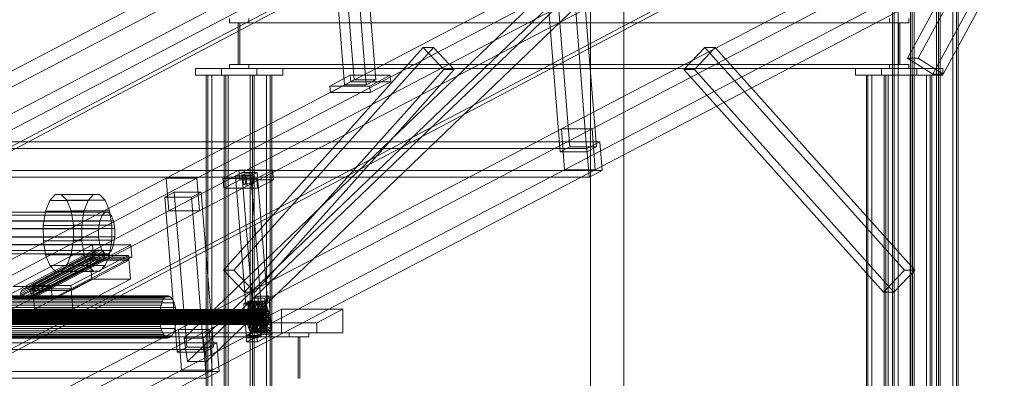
# Model space of a CAD drawing. Header units: millimetres. Extents: x -4738 to 65662, y -68080 to 6847.
# Tile 40 of 256: x -3879 to -2698, y -35844 to -35414. Entities that reach past the tile are written whole.
import ezdxf

# ---------------------------------------------------------------- set-up
doc = ezdxf.new("R2010")
doc.units = ezdxf.units.MM
for name, color, linetype, lineweight in [('COTAS_P', 1, 'Continuous', 0), ('frontal_C09', 7, 'Continuous', 0), ('frontal_C10', 7, 'Continuous', 0)]:
    doc.layers.add(name, color=color, linetype=linetype, lineweight=lineweight)
doc.dimstyles.new('R19_100', dxfattribs={"dimtxt": 250, "dimasz": 150, "dimexe": 150, "dimexo": 80, "dimgap": 100, "dimtad": 1, "dimtih": 1, "dimtoh": 1, "dimdsep": 46, "dimcen": 0.09, "dimadec": 0, "dimazin": 0, "dimtfac": 1, "dimtdec": 4, "dimtofl": 0, "dimtmove": 0, "dimatfit": 3, "dimfxl": 1, "dimtolj": 1, "dimtzin": 0, "dimarcsym": 0})

# ---------------------------------------------------------------- blocks, each defined once
blk = doc.blocks.new('DIM_R30_46')
at = {"layer": 'COTAS_P'}
for p, q in [((-4100, -35030), (-4219.9, -35922)), ((140, -35600), (20.1, -36492)), ((-4219.9, -35922), (-4065.3, -35897.4)), ((20.1, -36492), (-4219.9, -35922)), ((-4219.9, -35922), (-4077.2, -35986.6)), ((20.1, -36492), (-122.6, -36427.4)), ((20.1, -36492), (-134.6, -36516.6))]:
    blk.add_line(p, q, dxfattribs=at)
blk.add_text('4278.14 P', height=250, rotation=172.3434, dxfattribs=at).set_placement((-2113.2, -36306.1))

msp = doc.modelspace()

# ---------------------------------------------------------------- linework, layer by layer
at = {"layer": 'frontal_C09'}
for p, q in [((-3194.458, -35988), (-3194.458, -35272.815)), ((-3154.458, -35988), (-3154.458, -35278.192))]:
    msp.add_line(p, q, dxfattribs=at)
at = {"layer": 'frontal_C10'}
for p, q in [((-4449.639, -35862.156), (-440.917, -33746.29)), ((-440.523, -33751.187), (-4449.244, -35867.053)), ((19.331, -33746.29), (-3989.39, -35862.156)), ((-3988.995, -35867.053), (19.726, -33751.187)), ((-2814.162, -35460.197), (-2574.832, -35020.197)), ((-2562.329, -35020.197), (-2801.658, -35460.197)), ((-2832.19, -35975), (-2832.19, -35049.863)), ((-2830.236, -35049.863), (-2830.236, -35975)), ((-2825.634, -35049.863), (-2825.634, -35975)), ((-2810.699, -35975), (-2810.699, -35049.863)), ((-2808.745, -35049.863), (-2808.745, -35975)), ((-2806.096, -35975), (-2806.096, -35049.863)), ((-2784.047, -35479.529), (-2544.718, -35039.529)), ((-2779.609, -35975), (-2779.609, -35049.863)), ((-2776.96, -35049.863), (-2776.96, -35975)), ((-2775.006, -35975), (-2775.006, -35049.863)), ((-2771.544, -35479.529), (-2532.214, -35039.529)), ((-2760.071, -35049.863), (-2760.071, -35975)), ((-2755.469, -35049.863), (-2755.469, -35975)), ((-2753.515, -35975), (-2753.515, -35049.863)), ((-3561.671, -35304.603), (-4021.051, -35545.176)), ((-3984.231, -35545.176), (-3524.851, -35304.603)), ((-2770.043, -35304.603), (-3229.423, -35545.176)), ((-3192.603, -35545.176), (-2733.224, -35304.603)), ((-4017.134, -35594.161), (-3557.754, -35353.588)), ((-3980.314, -35594.161), (-3520.934, -35353.588)), ((-3225.506, -35594.161), (-2766.127, -35353.588)), ((-3188.686, -35594.161), (-2729.307, -35353.588)), ((-3243.915, -35363.932), (-3703.295, -35604.505)), ((-3666.475, -35604.505), (-3207.095, -35363.932)), ((-3237.503, -35369.481), (-3681.999, -35796.197)), ((-3658.986, -35796.197), (-3214.491, -35369.481)), ((-3234.305, -35380.519), (-3219.421, -35566.661)), ((-3187.204, -35566.661), (-3202.088, -35380.519)), ((-3489.372, -35492.305), (-3497.34, -35392.655)), ((-3485.855, -35386.64), (-3477.887, -35486.291)), ((-3471.566, -35392.655), (-3463.598, -35492.305)), ((-3452.113, -35486.291), (-3460.081, -35386.64)), ((-3230.905, -35572.676), (-3245.789, -35386.533)), ((-3198.688, -35572.676), (-3213.572, -35386.533)), ((-3700.161, -35643.692), (-3240.782, -35403.12)), ((-3677.882, -35824.286), (-3233.386, -35397.57)), ((-3663.341, -35643.692), (-3203.962, -35403.12)), ((-3654.869, -35824.286), (-3210.374, -35397.57)), ((-3627.63, -35417.889), (-3627.63, -35412.889)), ((-3604.185, -35412.889), (-3604.185, -35417.889)), ((-2836.002, -35412.889), (-2836.002, -35417.889)), ((-2812.557, -35417.889), (-2812.557, -35412.889)), ((-3604.185, -35417.889), (-3627.63, -35417.889)), ((-3627.63, -35417.889), (-2836.002, -35417.889)), ((-3616.884, -35467.889), (-3616.884, -35417.889)), ((-3616.884, -35417.889), (-3614.931, -35417.889)), ((-3616.884, -35417.889), (-2825.257, -35417.889)), ((-3614.931, -35417.889), (-3614.931, -35467.889)), ((-2823.303, -35417.889), (-3614.931, -35417.889)), ((-3604.185, -35417.889), (-2812.557, -35417.889)), ((-2836.002, -35417.889), (-2812.557, -35417.889)), ((-2823.303, -35417.889), (-2825.257, -35417.889)), ((-2825.257, -35417.889), (-2825.257, -35467.889)), ((-2823.303, -35467.889), (-2823.303, -35417.889)), ((-3634.691, -35714.691), (-3395.362, -35447.635)), ((-3382.858, -35447.635), (-3622.187, -35714.691)), ((-3382.858, -35447.635), (-3395.362, -35447.635)), ((-3395.362, -35447.635), (-3370.299, -35474.143)), ((-3357.795, -35474.143), (-3382.858, -35447.635)), ((-3082.393, -35474.143), (-3057.33, -35447.635)), ((-3044.826, -35447.635), (-3069.889, -35474.143)), ((-3057.33, -35447.635), (-3044.826, -35447.635)), ((-3057.33, -35447.635), (-2818.001, -35714.691)), ((-2805.497, -35714.691), (-3044.826, -35447.635)), ((-2784.047, -35479.529), (-2814.162, -35460.197)), ((-2814.162, -35460.197), (-2801.658, -35460.197)), ((-2801.658, -35460.197), (-2771.544, -35479.529)), ((-3637.097, -35472.889), (-3668.357, -35472.889)), ((-3668.357, -35472.889), (-3594.718, -35472.889)), ((-3668.357, -35480.889), (-3668.357, -35472.889)), ((-3563.458, -35472.889), (-3637.097, -35472.889)), ((-3637.097, -35472.889), (-3637.097, -35480.889)), ((-3627.63, -35472.889), (-3627.63, -35467.889)), ((-3627.63, -35467.889), (-3604.185, -35467.889)), ((-3627.63, -35467.889), (-2836.002, -35467.889)), ((-3604.185, -35472.889), (-3627.63, -35472.889)), ((-3627.63, -35472.889), (-2836.002, -35472.889)), ((-3614.931, -35467.889), (-3616.884, -35467.889)), ((-3616.884, -35467.889), (-2825.257, -35467.889)), ((-3614.931, -35467.889), (-2823.303, -35467.889)), ((-3609.628, -35741.199), (-3370.299, -35474.143)), ((-3604.185, -35467.889), (-3604.185, -35472.889)), ((-2812.557, -35467.889), (-3604.185, -35467.889)), ((-3604.185, -35472.889), (-2812.557, -35472.889)), ((-3597.124, -35741.199), (-3357.795, -35474.143)), ((-3594.718, -35472.889), (-3563.458, -35472.889)), ((-3594.718, -35472.889), (-3594.718, -35480.889)), ((-3563.458, -35480.889), (-3563.458, -35472.889)), ((-3370.299, -35474.143), (-3357.795, -35474.143)), ((-3069.889, -35474.143), (-3082.393, -35474.143)), ((-2843.063, -35741.199), (-3082.393, -35474.143)), ((-2830.559, -35741.199), (-3069.889, -35474.143)), ((-2845.47, -35472.889), (-2876.73, -35472.889)), ((-2876.73, -35472.889), (-2803.09, -35472.889)), ((-2876.73, -35480.889), (-2876.73, -35472.889)), ((-2771.83, -35472.889), (-2845.47, -35472.889)), ((-2845.47, -35472.889), (-2845.47, -35480.889)), ((-2812.557, -35467.889), (-2836.002, -35467.889)), ((-2836.002, -35467.889), (-2836.002, -35472.889)), ((-2836.002, -35472.889), (-2812.557, -35472.889)), ((-2825.257, -35467.889), (-2823.303, -35467.889)), ((-2812.557, -35472.889), (-2812.557, -35467.889)), ((-2803.09, -35472.889), (-2771.83, -35472.889)), ((-2803.09, -35472.889), (-2803.09, -35480.889)), ((-2771.83, -35480.889), (-2771.83, -35472.889)), ((-3594.718, -35480.889), (-3668.357, -35480.889)), ((-3668.357, -35480.889), (-3637.097, -35480.889)), ((-3653.291, -35480.889), (-3655.245, -35480.889)), ((-3655.245, -35480.889), (-3600.015, -35480.889)), ((-3655.245, -35975), (-3655.245, -35480.889)), ((-3598.061, -35480.889), (-3653.291, -35480.889)), ((-3653.291, -35480.889), (-3653.291, -35975)), ((-3633.754, -35480.889), (-3653.291, -35480.889)), ((-3653.291, -35480.889), (-3648.689, -35480.889)), ((-3648.689, -35480.889), (-3629.151, -35480.889)), ((-3648.689, -35480.889), (-3648.689, -35975)), ((-3637.097, -35480.889), (-3563.458, -35480.889)), ((-3631.8, -35480.889), (-3633.754, -35480.889)), ((-3633.754, -35480.889), (-3578.524, -35480.889)), ((-3633.754, -35975), (-3633.754, -35480.889)), ((-3629.151, -35480.889), (-3633.754, -35480.889)), ((-3576.57, -35480.889), (-3631.8, -35480.889)), ((-3631.8, -35480.889), (-3631.8, -35975)), ((-3629.151, -35975), (-3629.151, -35480.889)), ((-3583.126, -35480.889), (-3602.664, -35480.889)), ((-3602.664, -35480.889), (-3598.061, -35480.889)), ((-3602.664, -35975), (-3602.664, -35480.889)), ((-3600.015, -35480.889), (-3598.061, -35480.889)), ((-3600.015, -35480.889), (-3600.015, -35975)), ((-3598.061, -35975), (-3598.061, -35480.889)), ((-3598.061, -35480.889), (-3578.524, -35480.889)), ((-3563.458, -35480.889), (-3594.718, -35480.889)), ((-3578.524, -35480.889), (-3583.126, -35480.889)), ((-3583.126, -35480.889), (-3583.126, -35975)), ((-3578.524, -35480.889), (-3576.57, -35480.889)), ((-3578.524, -35480.889), (-3578.524, -35975)), ((-3576.57, -35975), (-3576.57, -35480.889)), ((-3482.582, -35480.923), (-3507.082, -35493.754)), ((-3489.372, -35492.305), (-3477.887, -35486.291)), ((-3434.716, -35480.923), (-3482.582, -35480.923)), ((-3482.582, -35480.923), (-3481.955, -35488.761)), ((-3477.887, -35486.291), (-3452.113, -35486.291)), ((-3452.113, -35486.291), (-3463.598, -35492.305)), ((-3459.216, -35493.754), (-3434.716, -35480.923)), ((-3434.09, -35488.761), (-3434.716, -35480.923)), ((-2803.09, -35480.889), (-2876.73, -35480.889)), ((-2876.73, -35480.889), (-2845.47, -35480.889)), ((-2861.664, -35480.889), (-2863.617, -35480.889)), ((-2863.617, -35480.889), (-2808.387, -35480.889)), ((-2863.617, -35975), (-2863.617, -35480.889)), ((-2806.434, -35480.889), (-2861.664, -35480.889)), ((-2861.664, -35480.889), (-2861.664, -35975)), ((-2842.126, -35480.889), (-2861.664, -35480.889)), ((-2861.664, -35480.889), (-2857.061, -35480.889)), ((-2857.061, -35480.889), (-2837.524, -35480.889)), ((-2857.061, -35480.889), (-2857.061, -35975)), ((-2845.47, -35480.889), (-2771.83, -35480.889)), ((-2840.172, -35480.889), (-2842.126, -35480.889)), ((-2842.126, -35480.889), (-2786.896, -35480.889)), ((-2842.126, -35975), (-2842.126, -35480.889)), ((-2837.524, -35480.889), (-2842.126, -35480.889)), ((-2784.943, -35480.889), (-2840.172, -35480.889)), ((-2840.172, -35480.889), (-2840.172, -35975)), ((-2837.524, -35975), (-2837.524, -35480.889)), ((-2791.499, -35480.889), (-2811.036, -35480.889)), ((-2811.036, -35480.889), (-2806.434, -35480.889)), ((-2811.036, -35975), (-2811.036, -35480.889)), ((-2808.387, -35480.889), (-2806.434, -35480.889)), ((-2808.387, -35480.889), (-2808.387, -35975)), ((-2806.434, -35975), (-2806.434, -35480.889)), ((-2806.434, -35480.889), (-2786.896, -35480.889)), ((-2771.83, -35480.889), (-2803.09, -35480.889)), ((-2786.896, -35480.889), (-2791.499, -35480.889)), ((-2791.499, -35480.889), (-2791.499, -35975)), ((-2786.896, -35480.889), (-2784.943, -35480.889)), ((-2786.896, -35480.889), (-2786.896, -35975)), ((-2784.943, -35975), (-2784.943, -35480.889)), ((-2771.544, -35479.529), (-2784.047, -35479.529)), ((-3507.082, -35493.754), (-3459.216, -35493.754)), ((-3506.456, -35501.592), (-3507.082, -35493.754)), ((-3506.456, -35501.592), (-3481.955, -35488.761)), ((-3463.598, -35492.305), (-3489.372, -35492.305)), ((-3481.955, -35488.761), (-3434.09, -35488.761)), ((-3459.216, -35493.754), (-3458.59, -35501.592)), ((-3434.09, -35488.761), (-3458.59, -35501.592)), ((-3458.59, -35501.592), (-3506.456, -35501.592)), ((-3229.423, -35545.176), (-3688.802, -35785.749)), ((-3651.982, -35785.749), (-3192.603, -35545.176)), ((-3229.423, -35545.176), (-3192.603, -35545.176)), ((-3225.506, -35594.161), (-3229.423, -35545.176)), ((-3192.603, -35545.176), (-3188.686, -35594.161)), ((-4027.14, -35568.779), (-3198.693, -35568.779)), ((-3183.38, -35560.76), (-4011.827, -35560.76)), ((-3230.905, -35572.676), (-3219.421, -35566.661)), ((-3219.421, -35566.661), (-3187.204, -35566.661)), ((-3198.693, -35568.779), (-3183.38, -35560.76)), ((-3198.693, -35568.779), (-3195.951, -35603.069)), ((-3187.204, -35566.661), (-3198.688, -35572.676)), ((-3180.638, -35595.05), (-3183.38, -35560.76)), ((-3198.688, -35572.676), (-3230.905, -35572.676)), ((-3195.951, -35603.069), (-4024.398, -35603.069)), ((-4009.086, -35595.05), (-3180.638, -35595.05)), ((-3703.295, -35604.505), (-3931.53, -35724.029)), ((-3894.71, -35724.029), (-3666.475, -35604.505)), ((-3703.295, -35604.505), (-3700.161, -35643.692)), ((-3666.475, -35604.505), (-3703.295, -35604.505)), ((-3684.886, -35834.734), (-3225.506, -35594.161)), ((-3663.341, -35643.692), (-3666.475, -35604.505)), ((-3648.066, -35834.734), (-3188.686, -35594.161)), ((-3616.182, -35594.666), (-3635.323, -35604.69)), ((-3635.323, -35604.69), (-3594.821, -35604.69)), ((-3634.383, -35616.447), (-3635.323, -35604.69)), ((-3612.719, -35597.673), (-3620.375, -35601.683)), ((-3620.375, -35601.683), (-3601.965, -35601.683)), ((-3608.024, -35756.154), (-3620.375, -35601.683)), ((-3575.68, -35594.666), (-3616.182, -35594.666)), ((-3616.182, -35594.666), (-3615.242, -35606.423)), ((-3594.309, -35597.673), (-3612.719, -35597.673)), ((-3612.719, -35597.673), (-3600.368, -35752.145)), ((-3611.433, -35600.28), (-3609.136, -35599.077)), ((-3607.798, -35600.881), (-3611.433, -35600.28)), ((-3610.493, -35612.036), (-3611.433, -35600.28)), ((-3609.136, -35599.077), (-3603.204, -35598.475)), ((-3608.196, -35610.833), (-3609.136, -35599.077)), ((-3601.867, -35600.28), (-3607.798, -35600.881)), ((-3607.798, -35600.881), (-3606.858, -35612.637)), ((-3603.204, -35598.475), (-3599.57, -35599.077)), ((-3602.264, -35610.232), (-3603.204, -35598.475)), ((-3601.965, -35601.683), (-3594.309, -35597.673)), ((-3601.965, -35601.683), (-3589.614, -35756.154)), ((-3599.57, -35599.077), (-3601.867, -35600.28)), ((-3600.927, -35612.036), (-3601.867, -35600.28)), ((-3598.63, -35610.833), (-3599.57, -35599.077)), ((-3594.821, -35604.69), (-3575.68, -35594.666)), ((-3594.821, -35604.69), (-3593.881, -35616.447)), ((-3581.958, -35752.145), (-3594.309, -35597.673)), ((-3574.74, -35606.423), (-3575.68, -35594.666)), ((-3188.686, -35594.161), (-3225.506, -35594.161)), ((-3180.638, -35595.05), (-3195.951, -35603.069)), ((-3634.383, -35616.447), (-3615.242, -35606.423)), ((-3593.881, -35616.447), (-3634.383, -35616.447)), ((-3615.242, -35606.423), (-3574.74, -35606.423)), ((-3608.196, -35610.833), (-3610.493, -35612.036)), ((-3610.493, -35612.036), (-3606.858, -35612.637)), ((-3602.264, -35610.232), (-3608.196, -35610.833)), ((-3606.858, -35612.637), (-3600.927, -35612.036)), ((-3598.63, -35610.833), (-3602.264, -35610.232)), ((-3600.927, -35612.036), (-3598.63, -35610.833)), ((-3574.74, -35606.423), (-3593.881, -35616.447)), ((-3843.03, -35631.065), (-3836.425, -35623.954)), ((-3836.425, -35623.954), (-3829.259, -35623.853)), ((-3836.425, -35623.954), (-3790.4, -35623.954)), ((-3829.259, -35623.853), (-3822.624, -35630.778)), ((-3829.259, -35623.853), (-3783.234, -35623.853)), ((-3790.4, -35623.954), (-3797.005, -35631.065)), ((-3783.234, -35623.853), (-3790.4, -35623.954)), ((-3776.599, -35630.778), (-3783.234, -35623.853)), ((-3693.684, -35621.091), (-3705.169, -35627.106)), ((-3705.169, -35627.106), (-3672.951, -35627.106)), ((-3690.285, -35813.248), (-3705.169, -35627.106)), ((-3661.467, -35621.091), (-3693.684, -35621.091)), ((-3693.684, -35621.091), (-3678.8, -35807.234)), ((-3672.951, -35627.106), (-3661.467, -35621.091)), ((-3658.068, -35813.248), (-3672.951, -35627.106)), ((-3646.583, -35807.234), (-3661.467, -35621.091)), ((-3848.069, -35644.103), (-3843.03, -35631.065)), ((-3843.03, -35631.065), (-3797.005, -35631.065)), ((-3822.624, -35630.778), (-3817.529, -35643.674)), ((-3822.624, -35630.778), (-3776.599, -35630.778)), ((-3797.005, -35631.065), (-3802.044, -35644.103)), ((-3771.504, -35643.674), (-3776.599, -35630.778)), ((-3928.396, -35763.217), (-3700.161, -35643.692)), ((-3918.407, -35648.876), (-3780.333, -35648.876)), ((-3914.824, -35645.018), (-3776.749, -35645.018)), ((-3910.936, -35644.963), (-3772.861, -35644.963)), ((-3907.336, -35648.72), (-3769.261, -35648.72)), ((-3891.576, -35763.217), (-3663.341, -35643.692)), ((-3850.774, -35661.084), (-3848.069, -35644.103)), ((-3848.069, -35644.103), (-3802.044, -35644.103)), ((-3817.529, -35643.674), (-3814.75, -35660.578)), ((-3817.529, -35643.674), (-3771.504, -35643.674)), ((-3802.044, -35644.103), (-3804.75, -35661.084)), ((-3780.333, -35648.876), (-3783.067, -35655.95)), ((-3776.749, -35645.018), (-3780.333, -35648.876)), ((-3772.861, -35644.963), (-3776.749, -35645.018)), ((-3769.261, -35648.72), (-3772.861, -35644.963)), ((-3768.725, -35660.578), (-3771.504, -35643.674)), ((-3766.497, -35655.717), (-3769.261, -35648.72)), ((-3700.161, -35643.692), (-3663.341, -35643.692)), ((-3921.141, -35655.95), (-3783.067, -35655.95)), ((-3904.572, -35655.717), (-3766.497, -35655.717)), ((-3850.735, -35679.422), (-3850.774, -35661.084)), ((-3850.774, -35661.084), (-3804.75, -35661.084)), ((-3814.75, -35660.578), (-3814.711, -35678.916)), ((-3768.725, -35660.578), (-3814.75, -35660.578)), ((-3804.75, -35661.084), (-3804.71, -35679.422)), ((-3783.067, -35655.95), (-3784.535, -35665.163)), ((-3768.686, -35678.916), (-3768.725, -35660.578)), ((-3764.99, -35664.888), (-3766.497, -35655.717)), ((-3922.609, -35665.163), (-3784.535, -35665.163)), ((-3922.588, -35675.112), (-3784.513, -35675.112)), ((-3764.99, -35664.888), (-3903.064, -35664.888)), ((-3903.043, -35674.837), (-3764.968, -35674.837)), ((-3784.535, -35665.163), (-3784.513, -35675.112)), ((-3784.513, -35675.112), (-3783.006, -35684.283)), ((-3766.436, -35684.05), (-3764.968, -35674.837)), ((-3764.968, -35674.837), (-3764.99, -35664.888)), ((-3921.08, -35684.283), (-3783.006, -35684.283)), ((-3904.511, -35684.05), (-3766.436, -35684.05)), ((-3791.719, -35684.242), (-3887.423, -35734.361)), ((-3847.957, -35696.326), (-3850.735, -35679.422)), ((-3850.735, -35679.422), (-3804.71, -35679.422)), ((-3841.399, -35734.361), (-3745.694, -35684.242)), ((-3814.711, -35678.916), (-3817.417, -35695.897)), ((-3814.711, -35678.916), (-3768.686, -35678.916)), ((-3804.71, -35679.422), (-3801.932, -35696.326)), ((-3745.694, -35684.242), (-3791.719, -35684.242)), ((-3791.719, -35684.242), (-3790.544, -35698.937)), ((-3783.006, -35684.283), (-3780.242, -35691.28)), ((-3771.392, -35695.897), (-3768.686, -35678.916)), ((-3769.17, -35691.124), (-3766.436, -35684.05)), ((-3744.519, -35698.937), (-3745.694, -35684.242)), ((-3918.316, -35691.28), (-3780.242, -35691.28)), ((-3914.716, -35695.037), (-3776.642, -35695.037)), ((-3910.828, -35694.982), (-3772.754, -35694.982)), ((-3907.245, -35691.124), (-3769.17, -35691.124)), ((-3886.248, -35749.057), (-3790.544, -35698.937)), ((-3790.071, -35697.159), (-3878.119, -35743.269)), ((-3877.838, -35740.645), (-3789.791, -35694.535)), ((-3876.62, -35738.42), (-3788.572, -35692.31)), ((-3874.648, -35736.933), (-3786.6, -35690.823)), ((-3872.224, -35736.411), (-3784.176, -35690.301)), ((-3869.716, -35736.933), (-3781.669, -35690.823)), ((-3867.507, -35738.42), (-3779.459, -35692.31)), ((-3865.932, -35740.645), (-3777.885, -35694.535)), ((-3865.232, -35743.269), (-3777.184, -35697.159)), ((-3794.686, -35697.023), (-3863.593, -35733.109)), ((-3842.862, -35709.222), (-3847.957, -35696.326)), ((-3847.957, -35696.326), (-3801.932, -35696.326)), ((-3744.519, -35698.937), (-3840.223, -35749.057)), ((-3817.417, -35695.897), (-3822.456, -35708.935)), ((-3817.568, -35733.109), (-3748.661, -35697.023)), ((-3817.417, -35695.897), (-3771.392, -35695.897)), ((-3801.932, -35696.326), (-3796.837, -35709.222)), ((-3748.661, -35697.023), (-3794.686, -35697.023)), ((-3794.686, -35697.023), (-3794.216, -35702.901)), ((-3790.544, -35698.937), (-3744.519, -35698.937)), ((-3790.071, -35697.159), (-3789.791, -35694.535)), ((-3789.371, -35699.784), (-3790.071, -35697.159)), ((-3789.791, -35694.535), (-3788.572, -35692.31)), ((-3788.572, -35692.31), (-3786.6, -35690.823)), ((-3786.6, -35690.823), (-3784.176, -35690.301)), ((-3784.176, -35690.301), (-3781.669, -35690.823)), ((-3781.669, -35690.823), (-3779.459, -35692.31)), ((-3780.242, -35691.28), (-3776.642, -35695.037)), ((-3779.459, -35692.31), (-3777.885, -35694.535)), ((-3777.885, -35694.535), (-3777.184, -35697.159)), ((-3777.184, -35697.159), (-3777.465, -35699.784)), ((-3776.642, -35695.037), (-3772.754, -35694.982)), ((-3776.431, -35708.935), (-3771.392, -35695.897)), ((-3772.754, -35694.982), (-3769.17, -35691.124)), ((-3748.191, -35702.901), (-3748.661, -35697.023)), ((-3877.419, -35745.893), (-3789.371, -35699.784)), ((-3875.844, -35748.118), (-3787.796, -35702.009)), ((-3873.635, -35749.605), (-3785.587, -35703.495)), ((-3871.127, -35750.127), (-3783.079, -35704.017)), ((-3868.703, -35749.605), (-3780.655, -35703.495)), ((-3866.732, -35748.118), (-3778.684, -35702.009)), ((-3865.513, -35745.893), (-3777.465, -35699.784)), ((-3794.372, -35700.942), (-3863.279, -35737.028)), ((-3863.123, -35738.987), (-3794.216, -35702.901)), ((-3836.227, -35716.147), (-3842.862, -35709.222)), ((-3842.862, -35709.222), (-3796.837, -35709.222)), ((-3822.456, -35708.935), (-3829.061, -35716.046)), ((-3822.456, -35708.935), (-3776.431, -35708.935)), ((-3817.254, -35737.028), (-3748.348, -35700.942)), ((-3748.191, -35702.901), (-3817.098, -35738.987)), ((-3796.837, -35709.222), (-3790.202, -35716.147)), ((-3748.348, -35700.942), (-3794.372, -35700.942)), ((-3794.372, -35700.942), (-3792.414, -35725.434)), ((-3794.216, -35702.901), (-3748.191, -35702.901)), ((-3787.796, -35702.009), (-3789.371, -35699.784)), ((-3785.587, -35703.495), (-3787.796, -35702.009)), ((-3783.079, -35704.017), (-3785.587, -35703.495)), ((-3780.655, -35703.495), (-3783.079, -35704.017)), ((-3783.036, -35716.046), (-3776.431, -35708.935)), ((-3778.684, -35702.009), (-3780.655, -35703.495)), ((-3777.465, -35699.784), (-3778.684, -35702.009)), ((-3746.389, -35725.434), (-3748.348, -35700.942)), ((-3829.061, -35716.046), (-3836.227, -35716.147)), ((-3836.227, -35716.147), (-3790.202, -35716.147)), ((-3829.061, -35716.046), (-3783.036, -35716.046)), ((-3790.202, -35716.147), (-3783.036, -35716.046)), ((-3609.628, -35741.199), (-3634.691, -35714.691)), ((-3634.691, -35714.691), (-3622.187, -35714.691)), ((-3622.187, -35714.691), (-3597.124, -35741.199)), ((-2818.001, -35714.691), (-2843.063, -35741.199)), ((-2830.559, -35741.199), (-2805.497, -35714.691)), ((-2805.497, -35714.691), (-2818.001, -35714.691)), ((-3887.423, -35734.361), (-3841.399, -35734.361)), ((-3863.593, -35733.109), (-3817.568, -35733.109)), ((-3863.123, -35738.987), (-3863.593, -35733.109)), ((-3861.321, -35761.52), (-3792.414, -35725.434)), ((-3841.399, -35734.361), (-3840.223, -35749.057)), ((-3817.568, -35733.109), (-3817.098, -35738.987)), ((-3746.389, -35725.434), (-3815.296, -35761.52)), ((-3792.414, -35725.434), (-3746.389, -35725.434)), ((-3703.209, -35745.92), (-4276.034, -35745.92)), ((-3700.625, -35745.45), (-4273.45, -35745.45)), ((-3698.081, -35746.708), (-4270.906, -35746.708)), ((-3877.838, -35740.645), (-3878.119, -35743.269)), ((-3878.119, -35743.269), (-3877.419, -35745.893)), ((-3876.62, -35738.42), (-3877.838, -35740.645)), ((-3877.419, -35745.893), (-3875.844, -35748.118)), ((-3874.648, -35736.933), (-3876.62, -35738.42)), ((-3872.224, -35736.411), (-3874.648, -35736.933)), ((-3869.716, -35736.933), (-3872.224, -35736.411)), ((-3867.507, -35738.42), (-3869.716, -35736.933)), ((-3865.932, -35740.645), (-3867.507, -35738.42)), ((-3866.732, -35748.118), (-3865.513, -35745.893)), ((-3865.232, -35743.269), (-3865.932, -35740.645)), ((-3865.513, -35745.893), (-3865.232, -35743.269)), ((-3863.279, -35737.028), (-3817.254, -35737.028)), ((-3861.321, -35761.52), (-3863.279, -35737.028)), ((-3817.098, -35738.987), (-3863.123, -35738.987)), ((-3817.254, -35737.028), (-3815.296, -35761.52)), ((-3705.658, -35748.086), (-3703.209, -35745.92)), ((-3703.209, -35745.92), (-3700.625, -35745.45)), ((-3700.625, -35745.45), (-3698.081, -35746.708)), ((-3698.081, -35746.708), (-3695.751, -35749.608)), ((-3597.124, -35741.199), (-3609.628, -35741.199)), ((-3593.326, -35745.82), (-3597.919, -35748.226)), ((-3580.439, -35745.82), (-3593.326, -35745.82)), ((-3593.326, -35745.82), (-3590.036, -35786.968)), ((-3585.033, -35748.226), (-3580.439, -35745.82)), ((-3577.149, -35786.968), (-3580.439, -35745.82)), ((-2843.063, -35741.199), (-2830.559, -35741.199)), ((-3709.502, -35756.809), (-4282.327, -35756.809)), ((-3707.804, -35751.8), (-4280.63, -35751.8)), ((-3705.658, -35748.086), (-4278.483, -35748.086)), ((-3695.751, -35749.608), (-4268.576, -35749.608)), ((-3693.793, -35753.952), (-4266.619, -35753.952)), ((-3840.223, -35749.057), (-3886.248, -35749.057)), ((-3875.844, -35748.118), (-3873.635, -35749.605)), ((-3873.635, -35749.605), (-3871.127, -35750.127)), ((-3871.127, -35750.127), (-3868.703, -35749.605)), ((-3868.703, -35749.605), (-3866.732, -35748.118)), ((-3710.635, -35762.772), (-3709.502, -35756.809)), ((-3709.502, -35756.809), (-3707.804, -35751.8)), ((-3707.804, -35751.8), (-3705.658, -35748.086)), ((-3695.751, -35749.608), (-3693.793, -35753.952)), ((-3693.793, -35753.952), (-3692.342, -35759.445)), ((-3605.576, -35752.236), (-3610.17, -35754.641)), ((-3610.17, -35754.641), (-3597.283, -35754.641)), ((-3606.879, -35795.789), (-3610.17, -35754.641)), ((-3608.024, -35756.154), (-3600.368, -35752.145)), ((-3589.614, -35756.154), (-3608.024, -35756.154)), ((-3592.689, -35752.236), (-3605.576, -35752.236)), ((-3605.576, -35752.236), (-3602.286, -35793.383)), ((-3604.108, -35756.589), (-3605.378, -35760.336)), ((-3602.502, -35753.81), (-3604.108, -35756.589)), ((-3604.108, -35756.589), (-3601.515, -35764.071)), ((-3593.062, -35756.589), (-3604.108, -35756.589)), ((-3600.67, -35752.19), (-3602.502, -35753.81)), ((-3602.502, -35753.81), (-3600.755, -35762.755)), ((-3591.456, -35753.81), (-3602.502, -35753.81)), ((-3598.737, -35751.839), (-3600.67, -35752.19)), ((-3600.67, -35752.19), (-3599.887, -35761.987)), ((-3589.625, -35752.19), (-3600.67, -35752.19)), ((-3600.368, -35752.145), (-3581.958, -35752.145)), ((-3598.737, -35751.839), (-3598.971, -35761.821)), ((-3596.834, -35752.779), (-3598.737, -35751.839)), ((-3587.691, -35751.839), (-3598.737, -35751.839)), ((-3596.834, -35752.779), (-3598.07, -35762.266)), ((-3597.919, -35748.226), (-3585.033, -35748.226)), ((-3594.629, -35789.373), (-3597.919, -35748.226)), ((-3597.283, -35754.641), (-3592.689, -35752.236)), ((-3597.283, -35754.641), (-3593.993, -35795.789)), ((-3595.091, -35754.949), (-3597.244, -35763.294)), ((-3595.091, -35754.949), (-3596.834, -35752.779)), ((-3585.788, -35752.779), (-3596.834, -35752.779)), ((-3593.627, -35758.199), (-3596.551, -35764.833)), ((-3593.627, -35758.199), (-3595.091, -35754.949)), ((-3584.045, -35754.949), (-3595.091, -35754.949)), ((-3594.332, -35760.336), (-3593.062, -35756.589)), ((-3592.542, -35762.307), (-3593.627, -35758.199)), ((-3582.581, -35758.199), (-3593.627, -35758.199)), ((-3593.062, -35756.589), (-3591.456, -35753.81)), ((-3590.469, -35764.071), (-3593.062, -35756.589)), ((-3589.399, -35793.383), (-3592.689, -35752.236)), ((-3591.456, -35753.81), (-3589.625, -35752.19)), ((-3589.709, -35762.755), (-3591.456, -35753.81)), ((-3589.625, -35752.19), (-3587.691, -35751.839)), ((-3588.841, -35761.987), (-3589.625, -35752.19)), ((-3581.958, -35752.145), (-3589.614, -35756.154)), ((-3587.925, -35761.821), (-3587.691, -35751.839)), ((-3587.691, -35751.839), (-3585.788, -35752.779)), ((-3587.024, -35762.266), (-3585.788, -35752.779)), ((-3586.198, -35763.294), (-3584.045, -35754.949)), ((-3585.788, -35752.779), (-3584.045, -35754.949)), ((-3585.505, -35764.833), (-3582.581, -35758.199)), ((-3585.033, -35748.226), (-3581.742, -35789.373)), ((-3584.045, -35754.949), (-3582.581, -35758.199)), ((-3582.581, -35758.199), (-3581.496, -35762.307)), ((-3586.124, -35770.265), (-4396.161, -35770.265)), ((-3585.949, -35767.958), (-4395.987, -35767.958)), ((-3585.548, -35765.845), (-4395.585, -35765.845)), ((-3584.946, -35764.071), (-4394.984, -35764.071)), ((-3584.186, -35762.755), (-4394.223, -35762.755)), ((-3583.318, -35761.987), (-4393.356, -35761.987)), ((-3582.402, -35761.821), (-4392.44, -35761.821)), ((-3581.501, -35762.266), (-4391.539, -35762.266)), ((-3580.675, -35763.294), (-4390.713, -35763.294)), ((-3579.982, -35764.833), (-4390.019, -35764.833)), ((-3579.468, -35766.78), (-4389.505, -35766.78)), ((-4389.205, -35769), (-3579.168, -35769)), ((-3711.126, -35769.283), (-4283.952, -35769.283)), ((-3710.635, -35762.772), (-4283.46, -35762.772)), ((-3692.342, -35759.445), (-4265.167, -35759.445)), ((-4264.321, -35765.712), (-3691.496, -35765.712)), ((-3815.296, -35761.52), (-3861.321, -35761.52)), ((-3711.126, -35769.283), (-3710.635, -35762.772)), ((-3710.943, -35775.897), (-3711.126, -35769.283)), ((-3692.342, -35759.445), (-3691.496, -35765.712)), ((-3691.496, -35765.712), (-3691.312, -35772.326)), ((-3606.225, -35764.796), (-3606.593, -35769.666)), ((-3606.593, -35769.666), (-3602.693, -35770.265)), ((-3595.547, -35769.666), (-3606.593, -35769.666)), ((-3606.593, -35769.666), (-3606.456, -35774.613)), ((-3605.378, -35760.336), (-3606.225, -35764.796)), ((-3606.225, -35764.796), (-3602.518, -35767.958)), ((-3595.179, -35764.796), (-3606.225, -35764.796)), ((-3605.378, -35760.336), (-3602.117, -35765.845)), ((-3594.332, -35760.336), (-3605.378, -35760.336)), ((-3602.693, -35770.265), (-3602.518, -35767.958)), ((-3602.693, -35770.265), (-3591.647, -35770.265)), ((-3602.627, -35772.609), (-3602.693, -35770.265)), ((-3602.518, -35767.958), (-3602.117, -35765.845)), ((-3602.518, -35767.958), (-3591.472, -35767.958)), ((-3602.117, -35765.845), (-3601.515, -35764.071)), ((-3602.117, -35765.845), (-3591.071, -35765.845)), ((-3601.515, -35764.071), (-3600.755, -35762.755)), ((-3601.515, -35764.071), (-3590.469, -35764.071)), ((-3600.755, -35762.755), (-3599.887, -35761.987)), ((-3600.755, -35762.755), (-3589.709, -35762.755)), ((-3599.887, -35761.987), (-3598.971, -35761.821)), ((-3599.887, -35761.987), (-3588.841, -35761.987)), ((-3598.971, -35761.821), (-3598.07, -35762.266)), ((-3598.971, -35761.821), (-3587.925, -35761.821)), ((-3598.07, -35762.266), (-3597.244, -35763.294)), ((-3598.07, -35762.266), (-3587.024, -35762.266)), ((-3597.244, -35763.294), (-3596.551, -35764.833)), ((-3597.244, -35763.294), (-3586.198, -35763.294)), ((-3596.551, -35764.833), (-3596.037, -35766.78)), ((-3596.551, -35764.833), (-3585.505, -35764.833)), ((-3565.243, -35761.416), (-3596.503, -35777.786)), ((-3592.542, -35762.307), (-3596.037, -35766.78)), ((-3596.037, -35766.78), (-3595.737, -35769)), ((-3596.037, -35766.78), (-3584.991, -35766.78)), ((-3595.737, -35769), (-3591.909, -35766.995)), ((-3584.691, -35769), (-3595.737, -35769)), ((-3595.737, -35769), (-3595.672, -35771.344)), ((-3595.547, -35769.666), (-3595.179, -35764.796)), ((-3591.647, -35770.265), (-3595.547, -35769.666)), ((-3595.41, -35774.613), (-3595.547, -35769.666)), ((-3595.179, -35764.796), (-3594.332, -35760.336)), ((-3591.472, -35767.958), (-3595.179, -35764.796)), ((-3591.071, -35765.845), (-3594.332, -35760.336)), ((-3591.909, -35766.995), (-3592.542, -35762.307)), ((-3581.496, -35762.307), (-3592.542, -35762.307)), ((-3591.909, -35766.995), (-3580.863, -35766.995)), ((-3591.771, -35771.943), (-3591.909, -35766.995)), ((-3591.472, -35767.958), (-3591.647, -35770.265)), ((-3591.647, -35770.265), (-3591.581, -35772.609)), ((-3591.071, -35765.845), (-3591.472, -35767.958)), ((-3590.469, -35764.071), (-3591.071, -35765.845)), ((-3589.709, -35762.755), (-3590.469, -35764.071)), ((-3588.841, -35761.987), (-3589.709, -35762.755)), ((-3587.925, -35761.821), (-3588.841, -35761.987)), ((-3587.024, -35762.266), (-3587.925, -35761.821)), ((-3586.198, -35763.294), (-3587.024, -35762.266)), ((-3585.505, -35764.833), (-3586.198, -35763.294)), ((-3586.124, -35770.265), (-3585.949, -35767.958)), ((-3586.058, -35772.609), (-3586.124, -35770.265)), ((-3585.949, -35767.958), (-3585.548, -35765.845)), ((-3585.548, -35765.845), (-3584.946, -35764.071)), ((-3584.991, -35766.78), (-3585.505, -35764.833)), ((-3584.991, -35766.78), (-3581.496, -35762.307)), ((-3584.691, -35769), (-3584.991, -35766.78)), ((-3584.946, -35764.071), (-3584.186, -35762.755)), ((-3580.863, -35766.995), (-3584.691, -35769)), ((-3584.626, -35771.344), (-3584.691, -35769)), ((-3584.186, -35762.755), (-3583.318, -35761.987)), ((-3583.318, -35761.987), (-3582.402, -35761.821)), ((-3582.402, -35761.821), (-3581.501, -35762.266)), ((-3581.501, -35762.266), (-3580.675, -35763.294)), ((-3581.496, -35762.307), (-3580.863, -35766.995)), ((-3580.863, -35766.995), (-3580.725, -35771.943)), ((-3580.675, -35763.294), (-3579.982, -35764.833)), ((-3579.982, -35764.833), (-3579.468, -35766.78)), ((-3579.468, -35766.78), (-3579.168, -35769)), ((-3579.168, -35769), (-3579.103, -35771.344)), ((-3491.603, -35761.416), (-3565.243, -35761.416)), ((-3565.243, -35761.416), (-3565.243, -35789.786)), ((-3522.863, -35777.786), (-3491.603, -35761.416)), ((-3491.603, -35789.786), (-3491.603, -35761.416)), ((-3586.058, -35772.609), (-4396.096, -35772.609)), ((-3585.759, -35774.829), (-4395.796, -35774.829)), ((-3585.244, -35776.776), (-4395.282, -35776.776)), ((-3584.551, -35778.315), (-4394.588, -35778.315)), ((-3583.725, -35779.343), (-4393.763, -35779.343)), ((-3582.824, -35779.788), (-4392.861, -35779.788)), ((-3581.908, -35779.622), (-4391.946, -35779.622)), ((-3581.04, -35778.854), (-4391.078, -35778.854)), ((-3580.28, -35777.538), (-4390.317, -35777.538)), ((-3579.678, -35775.763), (-4389.716, -35775.763)), ((-3579.277, -35773.651), (-4389.314, -35773.651)), ((-3579.103, -35771.344), (-4389.14, -35771.344)), ((-3710.943, -35775.897), (-4283.768, -35775.897)), ((-3710.096, -35782.164), (-4282.922, -35782.164)), ((-3691.804, -35778.837), (-4264.629, -35778.837)), ((-3691.312, -35772.326), (-4264.137, -35772.326)), ((-3710.096, -35782.164), (-3710.943, -35775.897)), ((-3708.645, -35787.657), (-3710.096, -35782.164)), ((-3691.804, -35778.837), (-3692.937, -35784.8)), ((-3691.312, -35772.326), (-3691.804, -35778.837)), ((-3606.456, -35774.613), (-3602.627, -35772.609)), ((-3595.41, -35774.613), (-3606.456, -35774.613)), ((-3606.456, -35774.613), (-3605.823, -35779.301)), ((-3605.823, -35779.301), (-3602.328, -35774.829)), ((-3594.777, -35779.301), (-3605.823, -35779.301)), ((-3605.823, -35779.301), (-3604.737, -35783.41)), ((-3604.737, -35783.41), (-3601.813, -35776.776)), ((-3603.273, -35786.66), (-3601.12, -35778.315)), ((-3602.627, -35772.609), (-3591.581, -35772.609)), ((-3602.328, -35774.829), (-3602.627, -35772.609)), ((-3602.328, -35774.829), (-3591.282, -35774.829)), ((-3601.813, -35776.776), (-3602.328, -35774.829)), ((-3601.813, -35776.776), (-3590.767, -35776.776)), ((-3601.12, -35778.315), (-3601.813, -35776.776)), ((-3601.53, -35788.829), (-3600.294, -35779.343)), ((-3601.12, -35778.315), (-3590.074, -35778.315)), ((-3600.294, -35779.343), (-3601.12, -35778.315)), ((-3600.294, -35779.343), (-3589.248, -35779.343)), ((-3599.393, -35779.788), (-3600.294, -35779.343)), ((-3599.627, -35789.77), (-3599.393, -35779.788)), ((-3598.477, -35779.622), (-3599.393, -35779.788)), ((-3599.393, -35779.788), (-3588.347, -35779.788)), ((-3597.609, -35778.854), (-3598.477, -35779.622)), ((-3597.694, -35789.419), (-3598.477, -35779.622)), ((-3598.477, -35779.622), (-3587.431, -35779.622)), ((-3596.849, -35777.538), (-3597.609, -35778.854)), ((-3595.862, -35787.799), (-3597.609, -35778.854)), ((-3597.609, -35778.854), (-3586.563, -35778.854)), ((-3596.247, -35775.763), (-3596.849, -35777.538)), ((-3594.256, -35785.02), (-3596.849, -35777.538)), ((-3596.849, -35777.538), (-3585.803, -35777.538)), ((-3596.503, -35777.786), (-3522.863, -35777.786)), ((-3596.503, -35789.786), (-3596.503, -35777.786)), ((-3595.846, -35773.651), (-3596.247, -35775.763)), ((-3592.986, -35781.273), (-3596.247, -35775.763)), ((-3596.247, -35775.763), (-3585.201, -35775.763)), ((-3595.672, -35771.344), (-3595.846, -35773.651)), ((-3592.139, -35776.813), (-3595.846, -35773.651)), ((-3595.846, -35773.651), (-3584.8, -35773.651)), ((-3591.771, -35771.943), (-3595.672, -35771.344)), ((-3595.672, -35771.344), (-3584.626, -35771.344)), ((-3591.581, -35772.609), (-3595.41, -35774.613)), ((-3594.777, -35779.301), (-3595.41, -35774.613)), ((-3591.282, -35774.829), (-3594.777, -35779.301)), ((-3593.691, -35783.41), (-3594.777, -35779.301)), ((-3594.256, -35785.02), (-3592.986, -35781.273)), ((-3590.767, -35776.776), (-3593.691, -35783.41)), ((-3592.986, -35781.273), (-3592.139, -35776.813)), ((-3581.941, -35781.273), (-3592.986, -35781.273)), ((-3590.074, -35778.315), (-3592.227, -35786.66)), ((-3592.139, -35776.813), (-3591.771, -35771.943)), ((-3581.093, -35776.813), (-3592.139, -35776.813)), ((-3580.725, -35771.943), (-3591.771, -35771.943)), ((-3591.581, -35772.609), (-3591.282, -35774.829)), ((-3591.282, -35774.829), (-3590.767, -35776.776)), ((-3590.767, -35776.776), (-3590.074, -35778.315)), ((-3589.248, -35779.343), (-3590.484, -35788.829)), ((-3590.074, -35778.315), (-3589.248, -35779.343)), ((-3589.248, -35779.343), (-3588.347, -35779.788)), ((-3588.347, -35779.788), (-3588.581, -35789.77)), ((-3588.347, -35779.788), (-3587.431, -35779.622)), ((-3587.431, -35779.622), (-3586.563, -35778.854)), ((-3587.431, -35779.622), (-3586.648, -35789.419)), ((-3586.563, -35778.854), (-3585.803, -35777.538)), ((-3586.563, -35778.854), (-3584.816, -35787.799)), ((-3585.759, -35774.829), (-3586.058, -35772.609)), ((-3585.803, -35777.538), (-3585.201, -35775.763)), ((-3585.803, -35777.538), (-3583.21, -35785.02)), ((-3585.244, -35776.776), (-3585.759, -35774.829)), ((-3584.551, -35778.315), (-3585.244, -35776.776)), ((-3585.201, -35775.763), (-3584.8, -35773.651)), ((-3585.201, -35775.763), (-3581.941, -35781.273)), ((-3584.8, -35773.651), (-3584.626, -35771.344)), ((-3584.8, -35773.651), (-3581.093, -35776.813)), ((-3584.626, -35771.344), (-3580.725, -35771.943)), ((-3583.725, -35779.343), (-3584.551, -35778.315)), ((-3582.824, -35779.788), (-3583.725, -35779.343)), ((-3581.941, -35781.273), (-3583.21, -35785.02)), ((-3581.908, -35779.622), (-3582.824, -35779.788)), ((-3581.093, -35776.813), (-3581.941, -35781.273)), ((-3581.04, -35778.854), (-3581.908, -35779.622)), ((-3580.725, -35771.943), (-3581.093, -35776.813)), ((-3580.28, -35777.538), (-3581.04, -35778.854)), ((-3579.678, -35775.763), (-3580.28, -35777.538)), ((-3579.277, -35773.651), (-3579.678, -35775.763)), ((-3579.103, -35771.344), (-3579.277, -35773.651)), ((-3522.863, -35777.786), (-3522.863, -35789.786)), ((-4347.325, -35789.786), (-3555.697, -35789.786)), ((-3532.252, -35789.786), (-4323.88, -35789.786)), ((-3708.645, -35787.657), (-4281.471, -35787.657)), ((-3706.688, -35792.001), (-4279.513, -35792.001)), ((-3696.781, -35793.523), (-4269.606, -35793.523)), ((-3694.634, -35789.809), (-4267.46, -35789.809)), ((-3692.937, -35784.8), (-4265.762, -35784.8)), ((-3688.802, -35785.749), (-3917.037, -35905.273)), ((-3880.218, -35905.273), (-3651.982, -35785.749)), ((-3706.688, -35792.001), (-3708.645, -35787.657)), ((-3704.358, -35794.901), (-3706.688, -35792.001)), ((-3696.781, -35793.523), (-3699.229, -35795.689)), ((-3694.634, -35789.809), (-3696.781, -35793.523)), ((-3692.937, -35784.8), (-3694.634, -35789.809)), ((-3688.802, -35785.749), (-3684.886, -35834.734)), ((-3651.982, -35785.749), (-3688.802, -35785.749)), ((-3648.066, -35834.734), (-3651.982, -35785.749)), ((-3589.888, -35783.828), (-3607.497, -35793.05)), ((-3607.497, -35793.05), (-3594.61, -35793.05)), ((-3606.871, -35800.888), (-3607.497, -35793.05)), ((-3606.879, -35795.789), (-3602.286, -35793.383)), ((-3606.871, -35800.888), (-3589.261, -35791.666)), ((-3593.691, -35783.41), (-3604.737, -35783.41)), ((-3604.737, -35783.41), (-3603.273, -35786.66)), ((-3592.227, -35786.66), (-3603.273, -35786.66)), ((-3603.273, -35786.66), (-3601.53, -35788.829)), ((-3602.286, -35793.383), (-3589.399, -35793.383)), ((-3590.484, -35788.829), (-3601.53, -35788.829)), ((-3601.53, -35788.829), (-3599.627, -35789.77)), ((-3599.627, -35789.77), (-3597.694, -35789.419)), ((-3588.581, -35789.77), (-3599.627, -35789.77)), ((-3597.694, -35789.419), (-3595.862, -35787.799)), ((-3586.648, -35789.419), (-3597.694, -35789.419)), ((-3522.863, -35789.786), (-3596.503, -35789.786)), ((-3596.503, -35789.786), (-3565.243, -35789.786)), ((-3595.862, -35787.799), (-3594.256, -35785.02)), ((-3584.816, -35787.799), (-3595.862, -35787.799)), ((-3594.629, -35789.373), (-3590.036, -35786.968)), ((-3581.742, -35789.373), (-3594.629, -35789.373)), ((-3594.61, -35793.05), (-3577.001, -35783.828)), ((-3594.61, -35793.05), (-3593.984, -35800.888)), ((-3583.21, -35785.02), (-3594.256, -35785.02)), ((-3589.399, -35793.383), (-3593.993, -35795.789)), ((-3576.374, -35791.666), (-3593.984, -35800.888)), ((-3592.227, -35786.66), (-3593.691, -35783.41)), ((-3590.484, -35788.829), (-3592.227, -35786.66)), ((-3588.581, -35789.77), (-3590.484, -35788.829)), ((-3590.036, -35786.968), (-3577.149, -35786.968)), ((-3577.001, -35783.828), (-3589.888, -35783.828)), ((-3589.888, -35783.828), (-3589.261, -35791.666)), ((-3589.261, -35791.666), (-3576.374, -35791.666)), ((-3586.648, -35789.419), (-3588.581, -35789.77)), ((-3584.816, -35787.799), (-3586.648, -35789.419)), ((-3583.21, -35785.02), (-3584.816, -35787.799)), ((-3577.149, -35786.968), (-3581.742, -35789.373)), ((-3576.374, -35791.666), (-3577.001, -35783.828)), ((-3565.243, -35789.786), (-3491.603, -35789.786)), ((-3532.252, -35789.786), (-3555.697, -35789.786)), ((-3555.697, -35789.786), (-3555.697, -35794.786)), ((-3532.252, -35794.786), (-3532.252, -35789.786)), ((-3491.603, -35789.786), (-3522.863, -35789.786)), ((-3642.714, -35801.903), (-4471.161, -35801.903)), ((-4347.325, -35794.786), (-3555.697, -35794.786)), ((-4336.579, -35794.786), (-3544.951, -35794.786)), ((-3542.998, -35794.786), (-4334.625, -35794.786)), ((-4323.88, -35794.786), (-3532.252, -35794.786)), ((-3704.358, -35794.901), (-4277.183, -35794.901)), ((-3701.814, -35796.159), (-4274.639, -35796.159)), ((-3699.229, -35795.689), (-4272.055, -35795.689)), ((-3701.814, -35796.159), (-3704.358, -35794.901)), ((-3699.229, -35795.689), (-3701.814, -35796.159)), ((-3681.999, -35796.197), (-3677.882, -35824.286)), ((-3658.986, -35796.197), (-3681.999, -35796.197)), ((-3654.869, -35824.286), (-3658.986, -35796.197)), ((-3658.027, -35809.922), (-3642.714, -35801.903)), ((-3639.972, -35836.192), (-3642.714, -35801.903)), ((-3593.993, -35795.789), (-3606.879, -35795.789)), ((-3593.984, -35800.888), (-3606.871, -35800.888)), ((-3555.697, -35794.786), (-3532.252, -35794.786)), ((-3542.998, -35794.786), (-3544.951, -35794.786)), ((-3544.951, -35794.786), (-3544.951, -35844.786)), ((-3542.998, -35844.786), (-3542.998, -35794.786)), ((-4486.474, -35809.922), (-3658.027, -35809.922)), ((-3690.285, -35813.248), (-3678.8, -35807.234)), ((-3658.068, -35813.248), (-3690.285, -35813.248)), ((-3678.8, -35807.234), (-3646.583, -35807.234)), ((-3646.583, -35807.234), (-3658.068, -35813.248)), ((-3658.027, -35809.922), (-3655.285, -35844.212)), ((-3677.882, -35824.286), (-3654.869, -35824.286)), ((-4468.42, -35836.192), (-3639.972, -35836.192)), ((-3913.121, -35954.258), (-3684.886, -35834.734)), ((-3876.301, -35954.258), (-3648.066, -35834.734)), ((-3684.886, -35834.734), (-3648.066, -35834.734)), ((-3639.972, -35836.192), (-3655.285, -35844.212)), ((-3655.285, -35844.212), (-4483.732, -35844.212))]:
    msp.add_line(p, q, dxfattribs=at)

# ---------------------------------------------------------------- dimensions: what is measured, and where the dimension line sits
at = {"layer": 'COTAS_P'}
dim = msp.add_aligned_dim(p1=(140, -35600), p2=(-4100, -35030), distance=900, text='<> P', dimstyle='R19_100', dxfattribs=at)
dim.commit()
dim.dimension.update_dxf_attribs({"geometry": 'DIM_R30_46', "text_midpoint": (-2099.912, -36206.976)})

doc.saveas('drawing.dxf')
